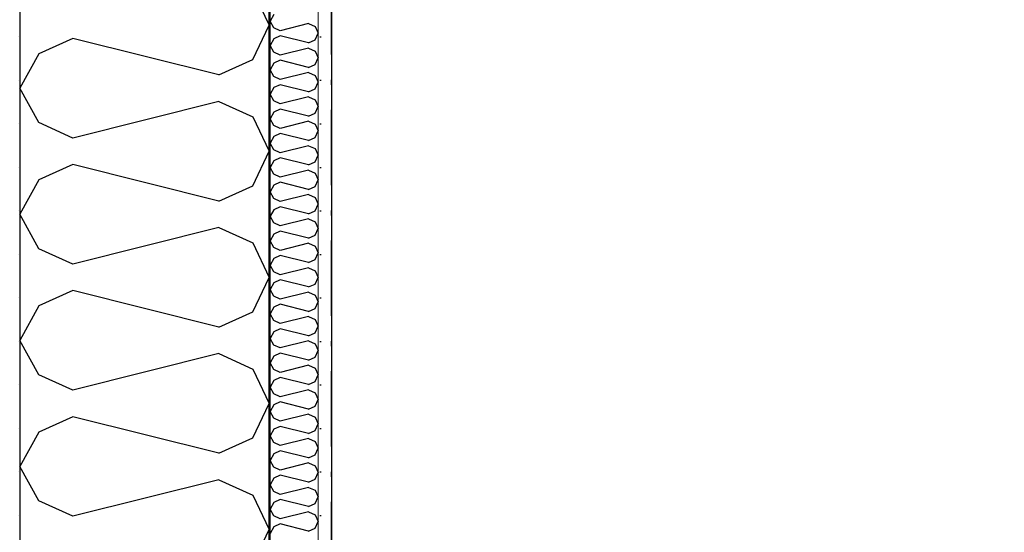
# Model space of a CAD drawing. Header units: millimetres. Extents: x -150 to 340931, y -1115 to 365939.
# Tile 9 of 253: x 277601 to 278580, y 348255 to 348765. Entities that reach past the tile are written whole.
import ezdxf
from ezdxf.enums import TextEntityAlignment as Align

# ---------------------------------------------------------------- set-up
doc = ezdxf.new("R2010")
doc.units = ezdxf.units.MM
doc.header["$LTSCALE"] = 0.5
doc.header["$MEASUREMENT"] = 0
doc.linetypes.add('Over snittplan', pattern=[260, 150, -50, 10, -50])
doc.linetypes.add('PLINE', pattern=[0])
for name, color, linetype in [('232- Ikke-bærende yttervegger (Skravur)(Nye konstruksjoner)', 7, 'Continuous'), ('232- Ikke-bærende yttervegger(Nye konstruksjoner)', 7, 'Continuous'), ('255- Gulvoverflate(Nye konstruksjoner)', 7, 'Continuous'), ('842-M___1_50 Målsetting bygning', 7, 'Continuous'), ('842-M___1_50 Målsetting bygning(Nye konstruksjoner)', 7, 'Continuous'), ('862- M___Nettoareal(Nye konstruksjoner)', 7, 'Continuous'), ('862- M___Nettoareal(Polylinje)(Nye konstruksjoner)', 7, 'Continuous'), ('862- M___Nettoareal(Tekst)(Nye konstruksjoner)', 7, 'Continuous')]:
    doc.layers.add(name, color=color, linetype=linetype)
doc.layers.add('236- Innvendig kledning og overflate(Nye konstruksjoner)', color=7, linetype='Continuous', lineweight=0)
doc.styles.add('GENERATED_STYLE_1', font='txt')
doc.styles.add('GENERATED_STYLE_3', font='arial.ttf')
doc.dimstyles.new('GENERATED_STYLE__1', dxfattribs={"dimtxt": 100, "dimasz": 95, "dimexe": 0.18, "dimexo": 0.0625, "dimgap": 0, "dimtad": 1, "dimtih": 1, "dimtoh": 1, "dimdec": 0, "dimzin": 0, "dimdsep": 46, "dimtxsty": 'GENERATED_STYLE_3', "dimblk": 'ARROWHEAD_6', "dimblk1": 'ARROWHEAD_6', "dimblk2": 'ARROWHEAD_6', "dimcen": 0.09, "dimse1": 1, "dimse2": 1, "dimclrd": 256, "dimclre": 256, "dimclrt": 256, "dimadec": 1, "dimazin": 0, "dimtfac": 1, "dimtdec": 4, "dimtmove": 0, "dimatfit": 3, "dimfxl": 1, "dimtolj": 1, "dimtzin": 0, "dimarcsym": 0})
doc.dimstyles.new('GENERATED_STYLE__2', dxfattribs={"dimtxt": 100, "dimasz": 95, "dimexe": 0.18, "dimexo": 0.0625, "dimgap": 0, "dimtad": 1, "dimdec": 0, "dimzin": 0, "dimdsep": 46, "dimtxsty": 'GENERATED_STYLE_3', "dimblk": 'ARROWHEAD_6', "dimblk1": 'ARROWHEAD_6', "dimblk2": 'ARROWHEAD_6', "dimcen": 0.09, "dimse1": 1, "dimse2": 1, "dimclrd": 256, "dimclre": 256, "dimclrt": 256, "dimadec": 1, "dimazin": 0, "dimtfac": 1, "dimtdec": 4, "dimtmove": 0, "dimatfit": 3, "dimfxl": 1, "dimtolj": 1, "dimtzin": 0, "dimarcsym": 0})
pattern_1 = [(0, (0, 0), (0, 43.30127), [0, -25]), (0, (12.5, 21.65), (0, 43.30127), [0, -25])]

# ---------------------------------------------------------------- blocks, each defined once
blk = doc.blocks.new('LEILIGHET 8__1', base_point=(283768.57, 348580.68))
at = {"layer": '862- M___Nettoareal(Polylinje)(Nye konstruksjoner)', "flags": 128}
blk.add_lwpolyline([(286041.01, 356380.68), (277911.01, 356380.68), (277911.01, 348080.68), (281226.01, 348080.68), (281226.01, 349780.68), (286041.01, 349780.68)], close=True, dxfattribs=at)
at = {"layer": '862- M___Nettoareal(Tekst)(Nye konstruksjoner)', "style": 'GENERATED_STYLE_1'}
for tag, p in [('DUMMY_861', (280015.18, 358168.58)), ('ROOM_NAME', (279278, 358118.76)), ('DUMMY_862', (279278, 357980.34))]:
    blk.add_attdef(tag, text='', height=100, dxfattribs=at).set_placement(p, align=Align.TOP_LEFT)
blk = doc.blocks.new('*X54')
at = {"layer": '232- Ikke-bærende yttervegger (Skravur)(Nye konstruksjoner)', "linetype": 'PLINE'}
for p, q in [((277853.71, 348770.69), (277850.01, 348764.06)), ((277853.71, 348757.43), (277850.01, 348764.06)), ((277888.37, 348761.51), (277860.21, 348754.47)), ((277888.37, 348761.51), (277894.87, 348758.55)), ((277860.21, 348754.47), (277853.71, 348757.43)), ((277894.87, 348758.55), (277898.01, 348751.92)), ((277894.87, 348745.29), (277898.01, 348751.92)), ((277853.71, 348746.41), (277850.01, 348739.78)), ((277860.21, 348749.37), (277853.71, 348746.41)), ((277888.37, 348742.33), (277860.21, 348749.37)), ((277888.37, 348742.33), (277894.87, 348745.29)), ((277853.71, 348733.14), (277850.01, 348739.78)), ((277860.21, 348730.19), (277853.71, 348733.14)), ((277888.37, 348737.22), (277860.21, 348730.19)), ((277888.37, 348737.22), (277894.87, 348734.27)), ((277894.87, 348734.27), (277898.01, 348727.63)), ((277853.71, 348722.13), (277850.01, 348715.49)), ((277860.21, 348725.08), (277853.71, 348722.13)), ((277888.37, 348718.04), (277860.21, 348725.08)), ((277894.87, 348721), (277898.01, 348727.63)), ((277853.71, 348708.86), (277850.01, 348715.49)), ((277888.37, 348712.94), (277860.21, 348705.9)), ((277888.37, 348718.04), (277894.87, 348721)), ((277888.37, 348712.94), (277894.87, 348709.98)), ((277860.21, 348705.9), (277853.71, 348708.86)), ((277894.87, 348709.98), (277898.01, 348703.35)), ((277894.87, 348696.72), (277898.01, 348703.35)), ((277853.71, 348697.84), (277850.01, 348691.21)), ((277860.21, 348700.8), (277853.71, 348697.84)), ((277888.37, 348693.76), (277860.21, 348700.8)), ((277888.37, 348693.76), (277894.87, 348696.72)), ((277853.71, 348684.58), (277850.01, 348691.21)), ((277860.21, 348681.62), (277853.71, 348684.58)), ((277888.37, 348688.66), (277860.21, 348681.62)), ((277888.37, 348688.66), (277894.87, 348685.7)), ((277894.87, 348685.7), (277898.01, 348679.07)), ((277853.71, 348673.56), (277850.01, 348666.93)), ((277860.21, 348676.52), (277853.71, 348673.56)), ((277888.37, 348669.48), (277860.21, 348676.52)), ((277894.87, 348672.44), (277898.01, 348679.07)), ((277853.71, 348660.3), (277850.01, 348666.93)), ((277888.37, 348664.38), (277860.21, 348657.34)), ((277888.37, 348669.48), (277894.87, 348672.44)), ((277888.37, 348664.38), (277894.87, 348661.42)), ((277860.21, 348657.34), (277853.71, 348660.3)), ((277894.87, 348661.42), (277898.01, 348654.79)), ((277894.87, 348648.16), (277898.01, 348654.79)), ((277853.71, 348649.28), (277850.01, 348642.65)), ((277860.21, 348652.24), (277853.71, 348649.28)), ((277888.37, 348645.2), (277860.21, 348652.24)), ((277888.37, 348645.2), (277894.87, 348648.16)), ((277853.71, 348636.02), (277850.01, 348642.65)), ((277860.21, 348633.06), (277853.71, 348636.02)), ((277888.37, 348640.1), (277860.21, 348633.06)), ((277888.37, 348640.1), (277894.87, 348637.14)), ((277894.87, 348637.14), (277898.01, 348630.51)), ((277853.71, 348625), (277850.01, 348618.37)), ((277860.21, 348627.96), (277853.71, 348625)), ((277888.37, 348620.92), (277860.21, 348627.96)), ((277894.87, 348623.88), (277898.01, 348630.51)), ((277853.71, 348611.74), (277850.01, 348618.37)), ((277888.37, 348615.82), (277860.21, 348608.78)), ((277888.37, 348620.92), (277894.87, 348623.88)), ((277888.37, 348615.82), (277894.87, 348612.86)), ((277860.21, 348608.78), (277853.71, 348611.74)), ((277894.87, 348612.86), (277898.01, 348606.23)), ((277894.87, 348599.6), (277898.01, 348606.23)), ((277853.71, 348600.72), (277850.01, 348594.09)), ((277860.21, 348603.68), (277853.71, 348600.72)), ((277888.37, 348596.64), (277860.21, 348603.68)), ((277888.37, 348596.64), (277894.87, 348599.6)), ((277853.71, 348587.46), (277850.01, 348594.09)), ((277860.21, 348584.5), (277853.71, 348587.46)), ((277888.37, 348591.54), (277860.21, 348584.5)), ((277888.37, 348591.54), (277894.87, 348588.58)), ((277894.87, 348588.58), (277898.01, 348581.95)), ((277853.71, 348576.44), (277850.01, 348569.81)), ((277860.21, 348579.4), (277853.71, 348576.44)), ((277888.37, 348572.36), (277860.21, 348579.4)), ((277888.37, 348572.36), (277894.87, 348575.32)), ((277894.87, 348575.32), (277898.01, 348581.95)), ((277853.71, 348563.18), (277850.01, 348569.81)), ((277888.37, 348567.26), (277860.21, 348560.22)), ((277888.37, 348567.26), (277894.87, 348564.3)), ((277860.21, 348560.22), (277853.71, 348563.18)), ((277894.87, 348564.3), (277898.01, 348557.67)), ((277894.87, 348551.03), (277898.01, 348557.67)), ((277853.71, 348552.16), (277850.01, 348545.53)), ((277860.21, 348555.12), (277853.71, 348552.16)), ((277888.37, 348548.08), (277860.21, 348555.12)), ((277888.37, 348548.08), (277894.87, 348551.03)), ((277853.71, 348538.89), (277850.01, 348545.53)), ((277860.21, 348535.94), (277853.71, 348538.89)), ((277888.37, 348542.97), (277860.21, 348535.94)), ((277888.37, 348542.97), (277894.87, 348540.02)), ((277894.87, 348540.02), (277898.01, 348533.38)), ((277853.71, 348527.87), (277850.01, 348521.24)), ((277860.21, 348530.83), (277853.71, 348527.87)), ((277888.37, 348523.79), (277860.21, 348530.83)), ((277888.37, 348523.79), (277894.87, 348526.75)), ((277894.87, 348526.75), (277898.01, 348533.38)), ((277853.71, 348514.61), (277850.01, 348521.24)), ((277888.37, 348518.69), (277860.21, 348511.65)), ((277888.37, 348518.69), (277894.87, 348515.73)), ((277860.21, 348511.65), (277853.71, 348514.61)), ((277860.21, 348506.55), (277853.71, 348503.59)), ((277888.37, 348499.51), (277860.21, 348506.55)), ((277894.87, 348515.73), (277898.01, 348509.1)), ((277894.87, 348502.47), (277898.01, 348509.1)), ((277853.71, 348503.59), (277850.01, 348496.96)), ((277853.71, 348490.33), (277850.01, 348496.96)), ((277888.37, 348499.51), (277894.87, 348502.47)), ((277860.21, 348487.37), (277853.71, 348490.33)), ((277888.37, 348494.41), (277860.21, 348487.37)), ((277888.37, 348494.41), (277894.87, 348491.45)), ((277894.87, 348491.45), (277898.01, 348484.82)), ((277853.71, 348479.31), (277850.01, 348472.68)), ((277860.21, 348482.27), (277853.71, 348479.31)), ((277888.37, 348475.23), (277860.21, 348482.27)), ((277888.37, 348475.23), (277894.87, 348478.19)), ((277894.87, 348478.19), (277898.01, 348484.82)), ((277853.71, 348466.05), (277850.01, 348472.68)), ((277888.37, 348470.13), (277860.21, 348463.09)), ((277888.37, 348470.13), (277894.87, 348467.17)), ((277860.21, 348463.09), (277853.71, 348466.05)), ((277860.21, 348457.99), (277853.71, 348455.03)), ((277888.37, 348450.95), (277860.21, 348457.99)), ((277894.87, 348467.17), (277898.01, 348460.54)), ((277894.87, 348453.91), (277898.01, 348460.54)), ((277853.71, 348455.03), (277850.01, 348448.4)), ((277853.71, 348441.77), (277850.01, 348448.4)), ((277888.37, 348450.95), (277894.87, 348453.91)), ((277860.21, 348438.81), (277853.71, 348441.77)), ((277888.37, 348445.85), (277860.21, 348438.81)), ((277888.37, 348445.85), (277894.87, 348442.89)), ((277894.87, 348442.89), (277898.01, 348436.26)), ((277853.71, 348430.75), (277850.01, 348424.12)), ((277860.21, 348433.71), (277853.71, 348430.75)), ((277888.37, 348426.67), (277860.21, 348433.71)), ((277888.37, 348426.67), (277894.87, 348429.63)), ((277894.87, 348429.63), (277898.01, 348436.26)), ((277853.71, 348417.49), (277850.01, 348424.12)), ((277888.37, 348421.57), (277860.21, 348414.53)), ((277888.37, 348421.57), (277894.87, 348418.61)), ((277894.87, 348418.61), (277898.01, 348411.98)), ((277860.21, 348414.53), (277853.71, 348417.49)), ((277860.21, 348409.43), (277853.71, 348406.47)), ((277888.37, 348402.39), (277860.21, 348409.43)), ((277894.87, 348405.35), (277898.01, 348411.98)), ((277853.71, 348406.47), (277850.01, 348399.84)), ((277853.71, 348393.21), (277850.01, 348399.84)), ((277888.37, 348402.39), (277894.87, 348405.35)), ((277860.21, 348390.25), (277853.71, 348393.21)), ((277888.37, 348397.29), (277860.21, 348390.25)), ((277888.37, 348397.29), (277894.87, 348394.33)), ((277894.87, 348394.33), (277898.01, 348387.7)), ((277853.71, 348382.19), (277850.01, 348375.56)), ((277860.21, 348385.15), (277853.71, 348382.19)), ((277888.37, 348378.11), (277860.21, 348385.15)), ((277888.37, 348378.11), (277894.87, 348381.07)), ((277894.87, 348381.07), (277898.01, 348387.7)), ((277853.71, 348368.93), (277850.01, 348375.56)), ((277888.37, 348373.01), (277860.21, 348365.97)), ((277888.37, 348373.01), (277894.87, 348370.05)), ((277894.87, 348370.05), (277898.01, 348363.42)), ((277860.21, 348365.97), (277853.71, 348368.93)), ((277860.21, 348360.87), (277853.71, 348357.91)), ((277888.37, 348353.83), (277860.21, 348360.87)), ((277894.87, 348356.78), (277898.01, 348363.42)), ((277853.71, 348357.91), (277850.01, 348351.28)), ((277853.71, 348344.64), (277850.01, 348351.28)), ((277888.37, 348353.83), (277894.87, 348356.78)), ((277860.21, 348341.69), (277853.71, 348344.64)), ((277888.37, 348348.72), (277860.21, 348341.69)), ((277888.37, 348348.72), (277894.87, 348345.77)), ((277894.87, 348345.77), (277898.01, 348339.13)), ((277853.71, 348333.62), (277850.01, 348326.99)), ((277860.21, 348336.58), (277853.71, 348333.62)), ((277888.37, 348329.54), (277860.21, 348336.58)), ((277888.37, 348329.54), (277894.87, 348332.5)), ((277894.87, 348332.5), (277898.01, 348339.13)), ((277853.71, 348320.36), (277850.01, 348326.99)), ((277888.37, 348324.44), (277860.21, 348317.4)), ((277888.37, 348324.44), (277894.87, 348321.48)), ((277894.87, 348321.48), (277898.01, 348314.85)), ((277860.21, 348317.4), (277853.71, 348320.36)), ((277860.21, 348312.3), (277853.71, 348309.34)), ((277888.37, 348305.26), (277860.21, 348312.3)), ((277894.87, 348308.22), (277898.01, 348314.85)), ((277853.71, 348309.34), (277850.01, 348302.71)), ((277853.71, 348296.08), (277850.01, 348302.71)), ((277888.37, 348305.26), (277894.87, 348308.22)), ((277860.21, 348293.12), (277853.71, 348296.08)), ((277888.37, 348300.16), (277860.21, 348293.12)), ((277888.37, 348300.16), (277894.87, 348297.2)), ((277894.87, 348297.2), (277898.01, 348290.57)), ((277853.71, 348285.06), (277850.01, 348278.43)), ((277860.21, 348288.02), (277853.71, 348285.06)), ((277888.37, 348280.98), (277860.21, 348288.02)), ((277888.37, 348280.98), (277894.87, 348283.94)), ((277894.87, 348283.94), (277898.01, 348290.57)), ((277853.71, 348271.8), (277850.01, 348278.43)), ((277860.21, 348268.84), (277853.71, 348271.8)), ((277888.37, 348275.88), (277860.21, 348268.84)), ((277888.37, 348275.88), (277894.87, 348272.92)), ((277894.87, 348272.92), (277898.01, 348266.29)), ((277860.21, 348263.74), (277853.71, 348260.78)), ((277888.37, 348256.7), (277860.21, 348263.74)), ((277894.87, 348259.66), (277898.01, 348266.29)), ((277853.71, 348260.78), (277850.01, 348254.15)), ((277888.37, 348256.7), (277894.87, 348259.66))]:
    blk.add_line(p, q, dxfattribs=at)
blk = doc.blocks.new('*X58')
at = {"layer": '232- Ikke-bærende yttervegger (Skravur)(Nye konstruksjoner)', "linetype": 'PLINE'}
for p, q in [((277832.79, 348794.27), (277849.01, 348760.01)), ((277832.79, 348725.75), (277849.01, 348760.01)), ((277653.72, 348746.83), (277620.13, 348731.54)), ((277799.2, 348710.46), (277653.72, 348746.83)), ((277620.13, 348731.54), (277601.01, 348697.28)), ((277799.2, 348710.46), (277832.79, 348725.75)), ((277620.13, 348663.02), (277601.01, 348697.28)), ((277799.2, 348684.1), (277653.72, 348647.74)), ((277799.2, 348684.1), (277832.79, 348668.82)), ((277832.79, 348668.82), (277849.01, 348634.56)), ((277653.72, 348647.74), (277620.13, 348663.02)), ((277832.79, 348600.3), (277849.01, 348634.56)), ((277653.72, 348621.38), (277620.13, 348606.09)), ((277799.2, 348585.01), (277653.72, 348621.38)), ((277620.13, 348606.09), (277601.01, 348571.83)), ((277799.2, 348585.01), (277832.79, 348600.3)), ((277620.13, 348537.57), (277601.01, 348571.83)), ((277799.2, 348558.65), (277653.72, 348522.28)), ((277799.2, 348558.65), (277832.79, 348543.36)), ((277653.72, 348522.28), (277620.13, 348537.57)), ((277832.79, 348543.36), (277849.01, 348509.1)), ((277832.79, 348474.84), (277849.01, 348509.1)), ((277653.72, 348495.92), (277620.13, 348480.64)), ((277799.2, 348459.56), (277653.72, 348495.92)), ((277620.13, 348480.64), (277601.01, 348446.38)), ((277799.2, 348459.56), (277832.79, 348474.84)), ((277620.13, 348412.12), (277601.01, 348446.38)), ((277799.2, 348433.2), (277653.72, 348396.83)), ((277799.2, 348433.2), (277832.79, 348417.91)), ((277653.72, 348396.83), (277620.13, 348412.12)), ((277832.79, 348417.91), (277849.01, 348383.65)), ((277832.79, 348349.39), (277849.01, 348383.65)), ((277653.72, 348370.47), (277620.13, 348355.18)), ((277799.2, 348334.1), (277653.72, 348370.47)), ((277620.13, 348355.18), (277601.01, 348320.92)), ((277799.2, 348334.1), (277832.79, 348349.39)), ((277620.13, 348286.66), (277601.01, 348320.92)), ((277799.2, 348307.74), (277653.72, 348271.38)), ((277799.2, 348307.74), (277832.79, 348292.46)), ((277832.79, 348292.46), (277849.01, 348258.2)), ((277653.72, 348271.38), (277620.13, 348286.66)), ((277832.79, 348223.94), (277849.01, 348258.2))]:
    blk.add_line(p, q, dxfattribs=at)
blk = doc.blocks.new('*D774')
at = {"layer": '842-M___1_50 Målsetting bygning(Nye konstruksjoner)', "linetype": 'PLINE'}
for p, q in [((276294.53, 363585.13), (276294.53, 363772.63)), ((335668.85, 363585.13), (335668.85, 363772.63)), ((276344.53, 363728.88), (276244.53, 363628.88)), ((335618.85, 363628.88), (335718.85, 363728.88)), ((276219.53, 363678.88), (276294.53, 363678.88)), ((276294.53, 363678.88), (335668.85, 363678.88)), ((335668.85, 363678.88), (335743.85, 363678.88))]:
    blk.add_line(p, q, dxfattribs=at)
at = {"layer": '842-M___1_50 Målsetting bygning(Nye konstruksjoner)', "insert": (305771.96, 363698.88), "char_height": 100, "attachment_point": 7, "style": 'GENERATED_STYLE_3'}
blk.add_mtext('\\A1;{\\pql;\\fArial|b0|i0|c0|p0;\\W1.000000;59\xa0374}', dxfattribs=at)
blk = doc.blocks.new('ARROWHEAD_6')
at = {"linetype": 'Continuous'}
for p, q in [((-0.5, -0.5), (0.5, 0.5)), ((0, 0), (-1, 0))]:
    blk.add_line(p, q, dxfattribs=at)
blk = doc.blocks.new('*D811')
at = {"layer": '842-M___1_50 Målsetting bygning(Nye konstruksjoner)', "linetype": 'PLINE'}
for p, q in [((272272.63, 349620.68), (272372.63, 349520.68)), ((272416.38, 349570.68), (272228.88, 349570.68)), ((272322.63, 348018.68), (272322.63, 349570.68)), ((272272.63, 348068.68), (272372.63, 347968.68)), ((272416.38, 348018.68), (272228.88, 348018.68))]:
    blk.add_line(p, q, dxfattribs=at)
at = {"layer": '842-M___1_50 Målsetting bygning(Nye konstruksjoner)', "char_height": 100, "attachment_point": 7, "rotation": 90, "style": 'GENERATED_STYLE_3'}
for s, insert in [('\\A1;{\\pql;\\fArial|b0|i0|c0|p0;\\W1.000000;248}', (272301.2, 349342.67)), ('\\A1;{\\pql;\\fArial|b0|i0|c0|p0;\\W1.000000;1\xa0552}', (272302.63, 348623.08))]:
    blk.add_mtext(s, dxfattribs=dict(at, insert=insert))
blk = doc.blocks.new('*D883')
at = {"layer": '842-M___1_50 Målsetting bygning', "linetype": 'PLINE'}
for p, q in [((277601.01, 342391.1), (277601.01, 342578.6)), ((277849.01, 342391.1), (277849.01, 342578.6)), ((277651.01, 342534.85), (277551.01, 342434.85)), ((277899.01, 342534.85), (277799.01, 342434.85)), ((277526.01, 342484.85), (277601.01, 342484.85)), ((277601.01, 342484.85), (277849.01, 342484.85))]:
    blk.add_line(p, q, dxfattribs=at)
at = {"layer": '842-M___1_50 Målsetting bygning', "insert": (277610.6, 342504.85), "char_height": 100, "attachment_point": 7, "style": 'GENERATED_STYLE_3'}
blk.add_mtext('\\A1;{\\pql;\\fArial|b0|i0|c0|p0;\\W1.000000;248}', dxfattribs=at)
blk = doc.blocks.new('*D884')
at = {"layer": '842-M___1_50 Målsetting bygning', "linetype": 'PLINE'}
for p, q in [((277849.01, 342391.1), (277849.01, 342578.6)), ((280066.01, 342391.1), (280066.01, 342578.6)), ((277899.01, 342534.85), (277799.01, 342434.85)), ((280116.01, 342534.85), (280016.01, 342434.85)), ((277849.01, 342484.85), (280066.01, 342484.85))]:
    blk.add_line(p, q, dxfattribs=at)
at = {"layer": '842-M___1_50 Målsetting bygning', "insert": (278785.91, 342504.85), "char_height": 100, "attachment_point": 7, "style": 'GENERATED_STYLE_3'}
blk.add_mtext('\\A1;{\\pql;\\fArial|b0|i0|c0|p0;\\W1.000000;2\xa0217}', dxfattribs=at)
blk = doc.blocks.new('*D929')
at = {"layer": '842-M___1_50 Målsetting bygning', "linetype": 'PLINE'}
for p, q in [((276507.41, 349222.68), (276607.41, 349122.68)), ((276651.16, 349172.68), (276463.66, 349172.68)), ((276557.41, 348018.68), (276557.41, 349172.68)), ((276507.41, 348068.68), (276607.41, 347968.68)), ((276651.16, 348018.68), (276463.66, 348018.68))]:
    blk.add_line(p, q, dxfattribs=at)
at = {"layer": '842-M___1_50 Målsetting bygning', "insert": (276537.41, 348424.08), "char_height": 100, "attachment_point": 7, "rotation": 90, "style": 'GENERATED_STYLE_3'}
blk.add_mtext('\\A1;{\\pql;\\fArial|b0|i0|c0|p0;\\W1.000000;1\xa0154}', dxfattribs=at)
blk = doc.blocks.new('SOV__42', base_point=(279477.11, 350061.01))
at = {"layer": '862- M___Nettoareal(Polylinje)(Nye konstruksjoner)', "linetype": 'PLINE', "flags": 128}
blk.add_lwpolyline([(281226.01, 351152.65), (277911.01, 351152.65), (277911, 348080.68), (281226.01, 348080.68)], close=True, dxfattribs=at)
at = {"layer": '862- M___Nettoareal(Tekst)(Nye konstruksjoner)', "style": 'GENERATED_STYLE_1'}
for tag, p in [('DUMMY_861', (279701.24, 350249.24)), ('ROOM_NAME', (279252.98, 350199.43)), ('DUMMY_862', (279252.98, 350061.01))]:
    blk.add_attdef(tag, text='', height=100, dxfattribs=at).set_placement(p, align=Align.TOP_LEFT)

msp = doc.modelspace()

# ---------------------------------------------------------------- hatches: boundary and pattern name
at = {"layer": '232- Ikke-bærende yttervegger (Skravur)(Nye konstruksjoner)', "linetype": 'Continuous'}
h = msp.add_hatch(dxfattribs=at)
h.set_pattern_fill('Prikker_tett', color=256, style=0, pattern_type=2)
h.set_pattern_definition(pattern_1)
h.paths.add_polyline_path([(277589.01, 347770.68), (277601.01, 347770.68), (277601.01, 349172.68), (277589.01, 349172.68)])
msp.add_hatch(color=256, dxfattribs=at).paths.add_polyline_path([(277849.01, 348019.68), (277850.01, 348019.68), (277850.01, 349172.68), (277849.01, 349172.68)])
h = msp.add_hatch(dxfattribs=at)
h.set_pattern_fill('Prikker_tett', color=256, style=0, pattern_type=2)
h.set_pattern_definition(pattern_1)
h.paths.add_polyline_path([(277898.01, 348080.68), (277911.01, 348080.68), (277911.01, 349172.68), (277898.01, 349172.68)])

# ---------------------------------------------------------------- linework, layer by layer
at = {"layer": '232- Ikke-bærende yttervegger(Nye konstruksjoner)', "linetype": 'PLINE'}
for p, q in [((277601.01, 349172.68), (277601.01, 348018.68)), ((277849.01, 348018.68), (277849.01, 349172.68)), ((277850.01, 348019.68), (277850.01, 349172.68))]:
    msp.add_line(p, q, dxfattribs=at)
at = {"layer": '232- Ikke-bærende yttervegger(Nye konstruksjoner)', "linetype": 'Over snittplan', "flags": 128}
msp.add_lwpolyline([(277911.01, 348080.68), (277911.01, 356380.65)], dxfattribs=at)
at = {"layer": '236- Innvendig kledning og overflate(Nye konstruksjoner)', "linetype": 'PLINE'}
msp.add_line((277898.01, 348067.68), (277898.01, 349172.68), dxfattribs=at)
at = {"layer": '236- Innvendig kledning og overflate(Nye konstruksjoner)', "linetype": 'PLINE', "flags": 128}
msp.add_lwpolyline([(277911.01, 348080.68), (277911.01, 349172.68)], dxfattribs=at)
at = {"layer": '255- Gulvoverflate(Nye konstruksjoner)', "linetype": 'PLINE', "flags": 128}
msp.add_lwpolyline([(277601.01, 356690.65), (277601.01, 347770.68), (281536.01, 347770.68), (281536.01, 349470.68), (285893.01, 349470.68), (285893.01, 347770.68), (289886.01, 347770.68), (289886.01, 349470.68), (294243.01, 349470.68), (294243.01, 347770.68), (298236.01, 347770.68), (298236.01, 349470.68), (303051.01, 349470.68), (303051.01, 356690.65)], close=True, dxfattribs=at)

# ---------------------------------------------------------------- block references
at = {"layer": '232- Ikke-bærende yttervegger(Nye konstruksjoner)'}
for name in ['*X58', '*X54']:
    msp.add_blockref(name, (0, 0), dxfattribs=at)
at = {"layer": '862- M___Nettoareal(Nye konstruksjoner)', "linetype": 'Continuous'}
for name, p in [('LEILIGHET 8__1', (283768.57, 348580.68)), ('SOV__42', (279477.11, 350061.01))]:
    msp.add_blockref(name, p, dxfattribs=at)

# ---------------------------------------------------------------- dimensions: what is measured, and where the dimension line sits
at = {"layer": '842-M___1_50 Målsetting bygning', "linetype": 'Continuous'}
for base, p1, p2, picture, middle in [((277849.01, 342484.85), (277601.01, 352230.66), (277849.01, 352230.66), '*D883', (277724.75, 342554.85)), ((280066.01, 342484.85), (277849.01, 352230.66), (280066.01, 348080.68), '*D884', (278957.45, 342554.85))]:
    dim = msp.add_linear_dim(base=base, p1=p1, p2=p2, dimstyle='GENERATED_STYLE__1', dxfattribs=at)
    dim.commit()
    dim.dimension.update_dxf_attribs({"geometry": picture, "text_midpoint": middle, "dimtype": 160})
dim = msp.add_linear_dim(base=(276557.41, 349172.68), p1=(279568.51, 348018.68), p2=(277511.01, 349172.68), angle=90, dimstyle='GENERATED_STYLE__2', dxfattribs=at)
dim.commit()
dim.dimension.update_dxf_attribs({"geometry": '*D929', "text_midpoint": (276487.41, 348595.62), "dimtype": 160, "text_rotation": 90})
at = {"layer": '842-M___1_50 Målsetting bygning(Nye konstruksjoner)', "linetype": 'Continuous'}
dim = msp.add_linear_dim(base=(335668.85, 363678.88), p1=(276294.53, 358685.24), p2=(335668.85, 339845.07), dimstyle='GENERATED_STYLE__1', dxfattribs=at)
dim.commit()
dim.dimension.update_dxf_attribs({"geometry": '*D774', "text_midpoint": (305981.55, 363748.88), "dimtype": 160})
dim = msp.add_linear_dim(base=(272322.63, 349570.68), p1=(279568.51, 348018.68), p2=(280371.88, 349570.68), angle=90, dimstyle='GENERATED_STYLE__2', dxfattribs=at)
dim.commit()
dim.dimension.update_dxf_attribs({"geometry": '*D811', "text_midpoint": (272252.63, 348794.62), "dimtype": 160, "text_rotation": 90})

doc.saveas('drawing.dxf')
